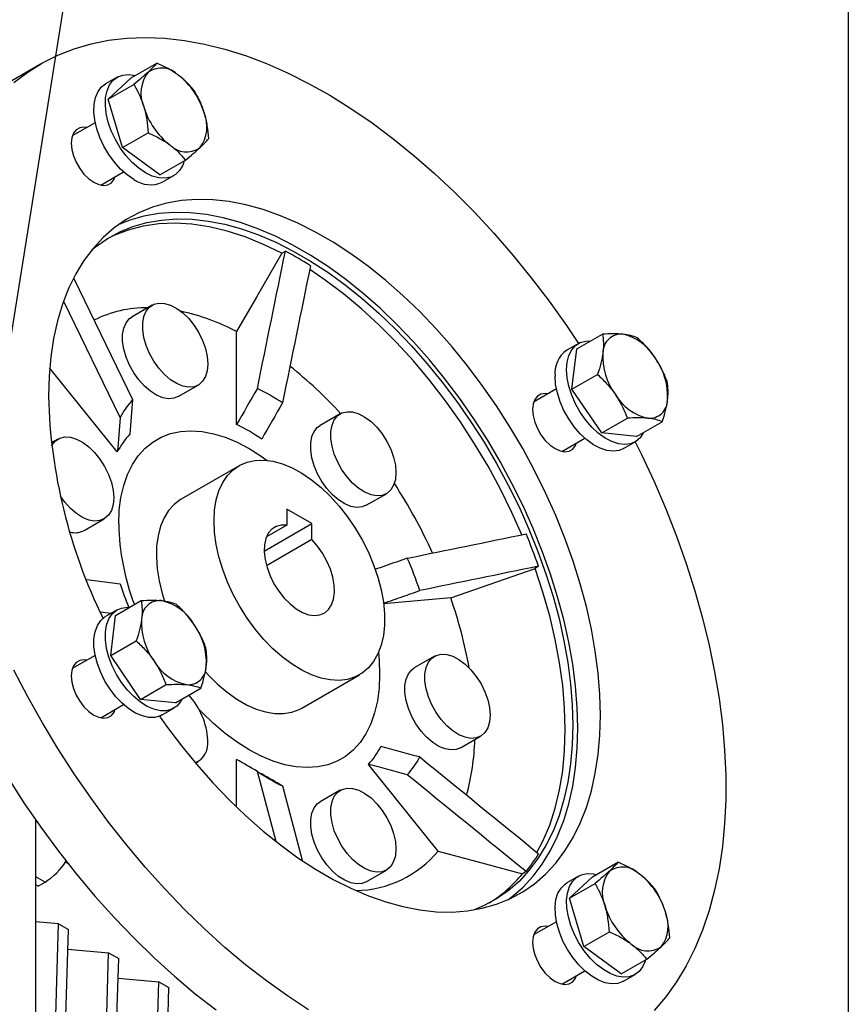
# Model space of a CAD drawing. Header units: millimetres. Extents: x 32 to 1365, y 32 to 1048.
# Tile 8 of 11: x 1248 to 1365, y 736 to 875. Entities that reach past the tile are written whole.
import ezdxf

# ---------------------------------------------------------------- set-up
doc = ezdxf.new("R2010")
doc.units = ezdxf.units.MM
doc.header["$LTSCALE"] = 5
doc.linetypes.add('SLD-Solid', pattern=[0])
doc.layers.add('TEXT', color=140, linetype='SLD-Solid', lineweight=25)
doc.styles.get("Standard").update_dxf_attribs({"font": 'VERDANA.TTF'})
doc.dimstyles.new('SLDDIMSTYLE0', dxfattribs={"dimtxt": 0.18, "dimasz": 5.08, "dimexe": 0, "dimexo": 0.0625, "dimgap": 0, "dimtad": 0, "dimtih": 1, "dimtoh": 1, "dimdec": 0, "dimrnd": 1e-09, "dimzin": 0, "dimdsep": 46, "dimtxsty": 'Standard', "dimblk1": 'DOT', "dimblk2": 'DOT', "dimsah": 1, "dimcen": 0.09, "dimadec": 0, "dimazin": 0, "dimtfac": 5.08, "dimtdec": 0, "dimtofl": 0, "dimtmove": 0, "dimatfit": 3, "dimldrblk": 'DOT', "dimfxl": 0, "dimfrac": 2, "dimtolj": 1, "dimtzin": 0, "dimarcsym": 0})

# ---------------------------------------------------------------- blocks, each defined once
blk = doc.blocks.new('_Dot')
at = {"color": 0, "linetype": 'ByBlock', "lineweight": -2}
blk.add_line((-0.5, 0), (-1, 0), dxfattribs=at)
at = {"color": 0, "linetype": 'ByBlock', "const_width": 0.5}
blk.add_lwpolyline([(-0.25, 0, 1), (0.25, 0, 1)], format="xyb", close=True, dxfattribs=at)

msp = doc.modelspace()

# ---------------------------------------------------------------- linework, layer by layer
for p, q in [((1251.43, 868.539), (1244.359, 864.457)), ((1264.183, 866.585), (1267.789, 868.667)), ((1262.21, 866.68), (1260.584, 865.741)), ((1260.949, 863.594), (1264.183, 866.585)), ((1260.949, 863.594), (1264.555, 865.675)), ((1262.975, 856.76), (1260.949, 863.594)), ((1259.119, 860.277), (1255.896, 858.416)), ((1262.975, 856.76), (1266.581, 858.841)), ((1268.237, 852.917), (1262.975, 856.76)), ((1268.237, 852.917), (1271.842, 854.999)), ((1259.896, 851.487), (1263.119, 853.348)), ((1268.583, 851.884), (1270.21, 852.823)), ((1285.416, 841.872), (1285.925, 842.166)), ((1256.092, 838.324), (1264.392, 821.257)), ((1262.624, 818.742), (1254.683, 835.071)), ((1267.141, 834.566), (1264.312, 832.933)), ((1279.052, 817.744), (1279.052, 830.84)), ((1327.002, 828.392), (1330.608, 830.473)), ((1327.21, 829.156), (1325.584, 828.217)), ((1326.305, 822.719), (1327.002, 828.392)), ((1262.244, 813.884), (1252.702, 825.754)), ((1326.305, 822.719), (1329.911, 824.801)), ((1270.812, 821.674), (1273.64, 823.307)), ((1324.119, 822.753), (1320.896, 820.892)), ((1330.512, 816.555), (1326.305, 822.719)), ((1293.657, 819.258), (1290.829, 817.625)), ((1330.512, 816.555), (1334.118, 818.636)), ((1335.418, 816.063), (1339.023, 818.145)), ((1324.896, 813.964), (1328.119, 815.824)), ((1335.418, 816.063), (1330.512, 816.555)), ((1253.882, 815.702), (1252.925, 815.149)), ((1333.583, 814.36), (1335.21, 815.299)), ((1279.392, 811.937), (1271.26, 807.242)), ((1297.328, 806.367), (1300.157, 808)), ((1289.659, 803.787), (1286.123, 805.828)), ((1286.123, 805.828), (1286.123, 803.573)), ((1257.553, 802.81), (1260.382, 804.443)), ((1282.943, 799.911), (1289.659, 803.787)), ((1286.123, 803.573), (1283.268, 801.925)), ((1289.659, 801.532), (1289.659, 803.787)), ((1289.659, 801.532), (1283.268, 797.843)), ((1321.61, 797.775), (1321.101, 797.481)), ((1257.925, 795.893), (1262.624, 795.29)), ((1262.002, 790.856), (1265.608, 792.937)), ((1309.218, 793.314), (1299.772, 792.469)), ((1261.351, 791.124), (1259.853, 791.316)), ((1262.21, 791.62), (1260.584, 790.681)), ((1261.305, 785.183), (1262.002, 790.856)), ((1261.305, 785.183), (1264.911, 787.265)), ((1259.119, 785.217), (1255.896, 783.356)), ((1265.512, 779.019), (1261.305, 785.183)), ((1306.915, 785.086), (1304.087, 783.454)), ((1288.259, 777.797), (1296.391, 782.491)), ((1265.512, 779.019), (1269.118, 781.1)), ((1270.418, 778.527), (1274.023, 780.609)), ((1270.418, 778.527), (1265.512, 779.019)), ((1259.896, 776.428), (1263.119, 778.289)), ((1268.583, 776.824), (1270.21, 777.763)), ((1310.586, 772.195), (1313.415, 773.828)), ((1273.25, 770.046), (1273.64, 770.271)), ((1279.052, 763.823), (1279.052, 770.561)), ((1284.617, 758.974), (1281.98, 768.855)), ((1282.205, 768.707), (1282.588, 768.52)), ((1307.45, 757.647), (1297.629, 769.865)), ((1285.515, 766.814), (1288.306, 756.362)), ((1293.657, 766.222), (1290.829, 764.59)), ((1250.768, 724.745), (1250.768, 762)), ((1255.476, 755.735), (1254.872, 756.129)), ((1297.328, 753.331), (1300.157, 754.964)), ((1319.842, 754.75), (1319.333, 754.456)), ((1329.183, 754.002), (1332.789, 756.084)), ((1252.054, 753.281), (1250.768, 754.023)), ((1327.21, 754.096), (1325.584, 753.157)), ((1325.949, 751.011), (1329.183, 754.002)), ((1251.081, 752.719), (1250.768, 752.899)), ((1251.081, 752.719), (1252.054, 753.281)), ((1325.949, 751.011), (1329.555, 753.092)), ((1327.975, 744.176), (1325.949, 751.011)), ((1253.95, 747.405), (1250.768, 747.689)), ((1252.468, 697.553), (1253.95, 747.405)), ((1253.883, 696.737), (1255.364, 746.588)), ((1253.95, 747.405), (1255.364, 746.588)), ((1324.119, 747.693), (1320.896, 745.832)), ((1327.975, 744.176), (1331.581, 746.258)), ((1255.283, 743.836), (1261.021, 743.323)), ((1333.237, 740.334), (1327.975, 744.176)), ((1259.54, 693.471), (1261.021, 743.323)), ((1260.954, 692.655), (1262.435, 742.506)), ((1261.021, 743.323), (1262.435, 742.506)), ((1333.237, 740.334), (1336.842, 742.415)), ((1262.354, 739.754), (1268.092, 739.241)), ((1324.896, 738.904), (1328.119, 740.765)), ((1333.583, 739.301), (1335.21, 740.239)), ((1266.611, 689.389), (1268.092, 739.241)), ((1268.025, 688.572), (1269.506, 738.424)), ((1268.092, 739.241), (1269.506, 738.424))]:
    msp.add_line(p, q)
at = {"flags": 128}
for points in [[(1247.669, 865.915), (1249.622, 867.396), (1251.692, 868.688), (1253.872, 869.786), (1256.157, 870.688), (1258.54, 871.39), (1261.015, 871.892), (1263.575, 872.191), (1266.212, 872.286), (1268.92, 872.178), (1271.69, 871.867), (1274.515, 871.354), (1277.388, 870.639), (1280.299, 869.726), (1283.242, 868.616), (1286.207, 867.313), (1289.187, 865.82), (1292.173, 864.142), (1295.158, 862.282), (1298.131, 860.247), (1301.086, 858.043), (1304.014, 855.674), (1306.907, 853.148), (1309.757, 850.472), (1312.556, 847.653), (1315.296, 844.699), (1317.969, 841.618), (1320.569, 838.42), (1323.087, 835.112), (1325.517, 831.704), (1327.227, 829.165)], [(1264.584, 852.28), (1263.628, 852.926), (1262.699, 853.741), (1261.825, 854.702), (1261.03, 855.781), (1260.337, 856.948), (1259.767, 858.168), (1259.335, 859.407), (1259.054, 860.628), (1258.932, 861.798), (1258.973, 862.881), (1259.175, 863.848), (1259.532, 864.669), (1260.036, 865.322), (1260.584, 865.741)], [(1266.21, 853.219), (1265.254, 853.865), (1264.325, 854.68), (1263.451, 855.641), (1262.656, 856.72), (1261.964, 857.887), (1261.393, 859.107), (1260.961, 860.346), (1260.68, 861.567), (1260.558, 862.737), (1260.599, 863.82), (1260.801, 864.786), (1261.159, 865.608), (1261.662, 866.261), (1262.296, 866.727), (1263.042, 866.992), (1263.88, 867.049), (1264.741, 866.907)], [(1257.958, 859.606), (1257.546, 859.654), (1256.943, 859.565), (1256.439, 859.274), (1256.06, 858.796), (1255.825, 858.155), (1255.745, 857.384), (1255.825, 856.52), (1256.06, 855.607), (1256.439, 854.692), (1256.943, 853.819), (1257.546, 853.033), (1258.219, 852.373), (1258.927, 851.872), (1259.635, 851.556), (1260.307, 851.439), (1260.911, 851.529), (1261.415, 851.82), (1261.794, 852.297), (1261.957, 852.678)], [(1271.673, 854.901), (1271.459, 854.285), (1271.027, 853.545), (1270.456, 852.984), (1269.764, 852.617), (1268.969, 852.456), (1268.094, 852.504), (1267.166, 852.761), (1266.21, 853.219)], [(1268.2, 776.642), (1269.177, 775.266), (1271.266, 772.489), (1273.438, 769.823), (1275.684, 767.277), (1277.995, 764.863), (1280.361, 762.589), (1282.773, 760.467), (1285.22, 758.504), (1287.692, 756.709), (1290.18, 755.088), (1292.673, 753.649), (1295.161, 752.397), (1297.634, 751.338), (1300.081, 750.475), (1302.492, 749.814), (1304.858, 749.355), (1307.169, 749.101), (1309.415, 749.054), (1311.588, 749.212), (1313.677, 749.577), (1315.675, 750.145), (1317.573, 750.915), (1319.364, 751.884), (1321.04, 753.048), (1322.594, 754.401), (1324.021, 755.939), (1325.313, 757.655), (1326.466, 759.542), (1327.475, 761.591), (1328.336, 763.796), (1329.046, 766.147), (1329.6, 768.633), (1329.998, 771.245), (1330.238, 773.973), (1330.318, 776.804), (1330.238, 779.727), (1329.998, 782.731), (1329.6, 785.803), (1329.046, 788.93), (1328.336, 792.099), (1327.475, 795.298), (1326.466, 798.513), (1325.313, 801.731), (1324.021, 804.939), (1322.594, 808.123), (1321.04, 811.271), (1319.364, 814.37), (1317.573, 817.407), (1315.675, 820.369), (1313.677, 823.244), (1311.588, 826.021), (1309.415, 828.687), (1307.169, 831.233), (1304.858, 833.648), (1302.492, 835.921), (1300.081, 838.043), (1297.634, 840.006), (1295.161, 841.801), (1292.673, 843.422), (1290.18, 844.861), (1287.692, 846.113), (1285.22, 847.172), (1282.773, 848.035), (1280.361, 848.697), (1277.995, 849.155), (1275.684, 849.409), (1273.438, 849.457), (1271.266, 849.298), (1269.177, 848.933), (1267.179, 848.365), (1265.28, 847.595), (1263.49, 846.626), (1261.813, 845.462), (1260.259, 844.109), (1258.833, 842.571), (1257.54, 840.855), (1256.387, 838.968), (1255.378, 836.919), (1254.517, 834.714), (1253.808, 832.364), (1253.253, 829.877), (1252.855, 827.265), (1252.616, 824.538), (1252.536, 821.706), (1252.536, 821.706)], [(1258.69, 842.398), (1259.17, 842.785), (1260.816, 843.928), (1262.574, 844.879), (1264.438, 845.635), (1266.399, 846.193), (1268.451, 846.551), (1270.583, 846.707), (1272.789, 846.66), (1275.057, 846.411), (1277.38, 845.961), (1279.748, 845.311), (1282.151, 844.464), (1284.578, 843.424), (1287.021, 842.195), (1289.469, 840.782), (1291.911, 839.191), (1294.339, 837.428), (1296.741, 835.501), (1299.109, 833.417), (1301.432, 831.185), (1303.701, 828.815), (1305.906, 826.315), (1308.039, 823.697), (1310.09, 820.971), (1312.052, 818.148), (1313.916, 815.24), (1315.674, 812.258), (1317.32, 809.216), (1318.846, 806.125), (1320.246, 802.999), (1321.515, 799.849), (1322.647, 796.689), (1323.638, 793.533), (1324.483, 790.392), (1325.18, 787.28), (1325.724, 784.21), (1326.115, 781.195), (1326.35, 778.245), (1326.429, 775.375), (1326.35, 772.595), (1326.115, 769.918), (1325.724, 767.353), (1325.18, 764.912), (1324.483, 762.604), (1323.638, 760.439), (1322.647, 758.427), (1321.515, 756.574), (1320.246, 754.89), (1318.846, 753.38), (1317.32, 752.051), (1315.674, 750.909), (1313.916, 749.957), (1312.417, 749.331)], [(1317.288, 750.784), (1317.858, 751.211), (1319.412, 752.564), (1320.839, 754.102), (1322.131, 755.818), (1323.284, 757.705), (1324.293, 759.755), (1325.154, 761.959), (1325.864, 764.31), (1326.418, 766.796), (1326.816, 769.408), (1327.056, 772.136), (1327.136, 774.967), (1327.056, 777.89), (1326.816, 780.894), (1326.418, 783.966), (1325.864, 787.093), (1325.154, 790.262), (1324.293, 793.461), (1323.284, 796.676), (1322.131, 799.894), (1320.839, 803.102), (1319.412, 806.286), (1317.858, 809.434), (1316.182, 812.533), (1314.391, 815.57), (1312.493, 818.532), (1310.495, 821.407), (1308.406, 824.184), (1306.233, 826.851), (1303.987, 829.396), (1301.676, 831.811), (1299.31, 834.084), (1296.899, 836.206), (1294.452, 838.169), (1291.979, 839.965), (1289.491, 841.585), (1286.998, 843.024), (1284.51, 844.276), (1282.038, 845.335), (1279.591, 846.198), (1277.179, 846.86), (1274.813, 847.318), (1272.502, 847.572), (1270.256, 847.62), (1268.084, 847.461), (1265.995, 847.097), (1263.997, 846.528), (1262.384, 845.889)], [(1285.416, 841.872), (1282.822, 843.129), (1280.247, 844.17), (1277.705, 844.991), (1275.207, 845.588), (1272.765, 845.958), (1270.39, 846.1), (1268.092, 846.013), (1265.884, 845.697), (1263.774, 845.154), (1261.773, 844.387), (1260.722, 843.87)], [(1285.416, 841.872), (1281.852, 835.694), (1279.052, 830.84)], [(1319.259, 802.213), (1317.855, 805.365), (1316.234, 808.653), (1314.478, 811.885), (1312.595, 815.048), (1310.594, 818.126), (1308.485, 821.104), (1306.276, 823.97), (1303.979, 826.71), (1301.603, 829.31), (1299.161, 831.76), (1296.663, 834.047), (1294.121, 836.161), (1291.546, 838.092), (1289.348, 839.579)], [(1274.987, 826.283), (1274.903, 825.327), (1274.657, 824.501), (1274.257, 823.835), (1273.717, 823.354), (1273.056, 823.074), (1272.3, 823.006), (1271.474, 823.153), (1270.609, 823.509), (1269.736, 824.061), (1268.887, 824.789), (1268.092, 825.667), (1267.38, 826.663), (1266.777, 827.741), (1266.305, 828.863), (1265.98, 829.987), (1265.815, 831.073), (1265.815, 832.082), (1265.98, 832.978), (1266.305, 833.727), (1266.777, 834.303), (1267.38, 834.685), (1268.092, 834.86), (1268.887, 834.82), (1269.736, 834.568), (1270.609, 834.112), (1271.474, 833.469), (1272.3, 832.662), (1273.056, 831.721), (1273.717, 830.679), (1274.257, 829.574), (1274.657, 828.446), (1274.903, 827.336), (1274.987, 826.283)], [(1270.812, 821.674), (1270.228, 821.441), (1269.471, 821.374), (1268.646, 821.52), (1267.781, 821.876), (1266.908, 822.428), (1266.059, 823.156), (1265.264, 824.034), (1264.552, 825.03), (1263.949, 826.109), (1263.477, 827.23), (1263.152, 828.354), (1262.987, 829.441), (1262.987, 830.45), (1263.152, 831.345), (1263.477, 832.094), (1263.949, 832.67), (1264.312, 832.933)], [(1325.553, 825.493), (1325.634, 826.55), (1325.876, 827.483), (1326.271, 828.264), (1326.809, 828.872), (1327.473, 829.289), (1328.244, 829.502), (1328.957, 829.52)], [(1336.398, 816.629), (1336.365, 816.561), (1335.897, 815.864), (1335.294, 815.35), (1334.574, 815.034), (1333.757, 814.924), (1332.866, 815.025), (1331.928, 815.333), (1330.97, 815.84), (1330.018, 816.53), (1329.101, 817.384), (1328.244, 818.377), (1327.473, 819.481), (1326.809, 820.665), (1326.271, 821.893), (1325.876, 823.13), (1325.634, 824.342), (1325.553, 825.493)], [(1333.583, 814.36), (1332.947, 814.095), (1332.13, 813.986), (1331.24, 814.086), (1330.302, 814.394), (1329.344, 814.901), (1328.392, 815.591), (1327.474, 816.445), (1326.618, 817.438), (1325.846, 818.542), (1325.182, 819.726), (1324.645, 820.954), (1324.25, 822.192), (1324.008, 823.403), (1323.927, 824.554)], [(1322.958, 822.082), (1322.546, 822.131), (1321.943, 822.041), (1321.439, 821.75), (1321.06, 821.272), (1320.825, 820.631), (1320.745, 819.86), (1320.825, 818.996), (1321.06, 818.084), (1321.439, 817.168), (1321.943, 816.295), (1322.546, 815.509), (1323.219, 814.849), (1323.927, 814.349), (1324.635, 814.032), (1325.307, 813.915), (1325.911, 814.005), (1326.415, 814.296), (1326.794, 814.774), (1326.957, 815.154)], [(1301.503, 810.976), (1301.42, 810.019), (1301.174, 809.193), (1300.773, 808.527), (1300.233, 808.046), (1299.573, 807.766), (1298.816, 807.699), (1297.99, 807.845), (1297.126, 808.201), (1296.253, 808.753), (1295.404, 809.481), (1294.609, 810.359), (1293.897, 811.355), (1293.294, 812.434), (1292.822, 813.555), (1292.497, 814.679), (1292.331, 815.766), (1292.331, 816.775), (1292.497, 817.67), (1292.822, 818.419), (1293.294, 818.995), (1293.897, 819.378), (1294.609, 819.552), (1295.404, 819.512), (1296.253, 819.26), (1297.126, 818.804), (1297.99, 818.161), (1298.816, 817.355), (1299.573, 816.413), (1300.233, 815.371), (1300.773, 814.266), (1301.174, 813.138), (1301.42, 812.028), (1301.503, 810.976)], [(1297.328, 806.367), (1296.744, 806.134), (1295.988, 806.066), (1295.162, 806.213), (1294.297, 806.568), (1293.424, 807.12), (1292.575, 807.848), (1291.78, 808.726), (1291.069, 809.722), (1290.466, 810.801), (1289.993, 811.922), (1289.668, 813.047), (1289.503, 814.133), (1289.503, 815.142), (1289.668, 816.037), (1289.993, 816.786), (1290.466, 817.363), (1290.829, 817.625)], [(1252.974, 814.734), (1253.047, 814.863), (1253.519, 815.439), (1254.122, 815.821), (1254.834, 815.996), (1255.629, 815.956), (1256.478, 815.704), (1257.351, 815.248), (1258.216, 814.605), (1259.041, 813.798), (1259.798, 812.857), (1260.459, 811.815), (1260.999, 810.71), (1261.399, 809.582), (1261.645, 808.472), (1261.728, 807.419)], [(1262.435, 803.745), (1262.514, 805.659), (1262.748, 807.466), (1263.137, 809.15), (1263.677, 810.698), (1264.363, 812.096), (1265.189, 813.332), (1266.149, 814.396), (1267.234, 815.278), (1268.434, 815.971), (1269.741, 816.47), (1271.142, 816.769), (1272.625, 816.867), (1274.179, 816.762), (1275.789, 816.456), (1277.442, 815.951), (1279.124, 815.251), (1280.82, 814.362), (1282.517, 813.292), (1283.368, 812.686)], [(1335.227, 815.309), (1336.116, 813.507), (1337.884, 809.707), (1339.522, 805.878), (1341.027, 802.031), (1342.393, 798.175), (1343.618, 794.323), (1344.696, 790.484), (1345.627, 786.67), (1346.406, 782.891), (1347.032, 779.158), (1347.503, 775.48), (1347.818, 771.869), (1347.976, 768.334), (1347.976, 764.886), (1347.818, 761.533), (1347.503, 758.285), (1347.032, 755.152), (1346.406, 752.141), (1345.627, 749.262), (1344.696, 746.522), (1343.618, 743.929), (1342.393, 741.49), (1341.027, 739.212), (1339.522, 737.102), (1337.884, 735.165)], [(1275.87, 804.153), (1275.949, 805.691), (1276.183, 807.117), (1276.57, 808.415), (1277.104, 809.566), (1277.779, 810.557), (1278.585, 811.373), (1279.513, 812.005), (1280.551, 812.444), (1281.684, 812.685), (1282.898, 812.724), (1284.177, 812.56), (1285.504, 812.197), (1286.863, 811.638), (1288.235, 810.891), (1289.602, 809.966), (1290.947, 808.875), (1292.252, 807.632), (1293.501, 806.253), (1294.676, 804.756), (1295.763, 803.16), (1296.747, 801.488), (1297.616, 799.759), (1298.358, 797.997), (1298.964, 796.225), (1299.425, 794.466), (1299.736, 792.743), (1299.892, 791.078), (1299.892, 789.493), (1299.736, 788.009), (1299.425, 786.645), (1298.964, 785.418), (1298.358, 784.346), (1297.616, 783.441), (1296.747, 782.715), (1295.763, 782.179), (1294.676, 781.839), (1293.501, 781.699), (1292.252, 781.761), (1290.947, 782.025), (1289.602, 782.487), (1288.235, 783.14), (1286.863, 783.978), (1285.504, 784.987), (1284.177, 786.157), (1282.898, 787.47), (1281.684, 788.91), (1280.551, 790.459), (1279.513, 792.096), (1278.585, 793.799), (1277.779, 795.547), (1277.104, 797.317), (1276.57, 799.085), (1276.183, 800.829), (1275.949, 802.526), (1275.87, 804.153)], [(1261.728, 807.419), (1261.645, 806.463), (1261.399, 805.637), (1260.999, 804.971), (1260.459, 804.49), (1259.798, 804.21), (1259.041, 804.142), (1258.216, 804.289), (1257.351, 804.645), (1256.478, 805.197), (1255.629, 805.925), (1254.834, 806.803), (1254.225, 807.64)], [(1271.26, 807.242), (1271.139, 807.171), (1270.24, 806.492), (1269.466, 805.63), (1268.825, 804.598), (1268.327, 803.409), (1267.978, 802.078), (1267.783, 800.622), (1267.744, 799.06), (1267.861, 797.413), (1268.134, 795.702), (1268.558, 793.95), (1268.888, 792.872)], [(1286.123, 803.573), (1285.328, 803.583), (1284.615, 803.39), (1284.006, 802.998), (1283.522, 802.422), (1283.177, 801.679), (1282.984, 800.793), (1282.947, 799.792), (1283.069, 798.709), (1283.345, 797.579), (1283.766, 796.436), (1284.32, 795.318), (1284.987, 794.262), (1285.748, 793.299), (1286.577, 792.462), (1287.449, 791.777), (1288.334, 791.266), (1289.205, 790.945), (1290.034, 790.825), (1290.795, 790.909), (1291.463, 791.195), (1292.016, 791.673), (1292.438, 792.329), (1292.714, 793.142), (1292.835, 794.084), (1292.799, 795.127), (1292.605, 796.236), (1292.261, 797.377), (1291.776, 798.513), (1291.168, 799.607), (1290.454, 800.624), (1289.659, 801.532)], [(1309.218, 793.314), (1315.872, 795.648), (1321.101, 797.481)], [(1321.379, 757.444), (1322.217, 759.042), (1323.17, 761.289), (1323.957, 763.7), (1324.572, 766.266), (1325.013, 768.973), (1325.279, 771.81), (1325.368, 774.763), (1325.279, 777.818), (1325.013, 780.962), (1324.572, 784.179), (1323.957, 787.455), (1323.17, 790.774), (1322.217, 794.121), (1321.101, 797.481)], [(1271.398, 779.094), (1271.148, 778.655), (1270.611, 778.047), (1269.947, 777.63), (1269.176, 777.417), (1268.319, 777.413), (1267.402, 777.618), (1266.45, 778.027), (1265.491, 778.627), (1264.554, 779.402), (1263.663, 780.329), (1262.846, 781.381), (1262.126, 782.529), (1261.523, 783.739), (1261.055, 784.977), (1260.736, 786.206), (1260.574, 787.391), (1260.574, 788.499), (1260.736, 789.498), (1261.055, 790.358), (1261.523, 791.055), (1262.126, 791.569), (1262.846, 791.885), (1263.663, 791.995), (1263.957, 791.984)], [(1268.583, 776.824), (1268.321, 776.692), (1267.55, 776.478), (1266.693, 776.474), (1265.775, 776.679), (1264.824, 777.088), (1263.865, 777.688), (1262.927, 778.463), (1262.037, 779.39), (1261.22, 780.443), (1260.5, 781.59), (1259.897, 782.8), (1259.429, 784.038), (1259.109, 785.267), (1258.947, 786.453), (1258.947, 787.561), (1259.109, 788.559), (1259.429, 789.419), (1259.897, 790.116), (1260.5, 790.63), (1260.584, 790.681)], [(1299.028, 785.56), (1299.127, 784.523), (1299.205, 782.519), (1299.127, 780.605), (1298.892, 778.798), (1298.503, 777.114), (1297.963, 775.566), (1297.278, 774.168), (1296.451, 772.932), (1295.492, 771.868), (1294.407, 770.986), (1293.206, 770.293), (1291.899, 769.794), (1290.499, 769.495), (1289.015, 769.397), (1287.462, 769.502), (1285.851, 769.808), (1284.198, 770.313), (1282.517, 771.013), (1280.82, 771.902), (1279.124, 772.972), (1277.442, 774.214), (1275.789, 775.617), (1274.179, 777.169), (1273.705, 777.664)], [(1314.761, 776.804), (1314.678, 775.847), (1314.432, 775.021), (1314.032, 774.356), (1313.492, 773.874), (1312.831, 773.595), (1312.074, 773.527), (1311.249, 773.674), (1310.384, 774.029), (1309.511, 774.581), (1308.662, 775.309), (1307.867, 776.187), (1307.155, 777.184), (1306.552, 778.262), (1306.08, 779.383), (1305.755, 780.508), (1305.59, 781.594), (1305.59, 782.603), (1305.755, 783.498), (1306.08, 784.248), (1306.552, 784.824), (1307.155, 785.206), (1307.867, 785.38), (1308.662, 785.341), (1309.511, 785.088), (1310.384, 784.632), (1311.249, 783.989), (1312.074, 783.183), (1312.831, 782.241), (1313.492, 781.199), (1314.032, 780.094), (1314.432, 778.966), (1314.678, 777.856), (1314.761, 776.804)], [(1257.958, 784.546), (1257.546, 784.595), (1256.943, 784.505), (1256.439, 784.214), (1256.06, 783.736), (1255.825, 783.096), (1255.745, 782.324), (1255.825, 781.46), (1256.06, 780.548), (1256.439, 779.632), (1256.943, 778.76), (1257.546, 777.974), (1258.219, 777.314), (1258.927, 776.813), (1259.635, 776.496), (1260.307, 776.38), (1260.911, 776.469), (1261.415, 776.76), (1261.794, 777.238), (1261.957, 777.618)], [(1289.187, 735.276), (1286.207, 737.224), (1283.242, 739.344), (1280.299, 741.632), (1277.388, 744.08), (1274.515, 746.682), (1271.69, 749.431), (1268.92, 752.318), (1266.212, 755.336), (1263.575, 758.477), (1261.015, 761.731), (1258.54, 765.09), (1256.157, 768.544), (1253.872, 772.084), (1251.692, 775.699), (1249.622, 779.38), (1247.669, 783.117)], [(1274.624, 782.934), (1275.08, 782.435), (1276.373, 781.156), (1277.71, 780.025), (1279.073, 779.057), (1280.446, 778.265), (1281.809, 777.658), (1283.146, 777.246), (1284.439, 777.032), (1285.671, 777.02), (1286.825, 777.211), (1287.888, 777.601), (1288.259, 777.797)], [(1310.586, 772.195), (1310.003, 771.962), (1309.246, 771.894), (1308.42, 772.041), (1307.555, 772.397), (1306.683, 772.948), (1305.833, 773.677), (1305.039, 774.555), (1304.327, 775.551), (1303.724, 776.629), (1303.251, 777.751), (1302.927, 778.875), (1302.761, 779.961), (1302.761, 780.97), (1302.927, 781.865), (1303.251, 782.615), (1303.724, 783.191), (1304.087, 783.454)], [(1246.801, 768.002), (1249.086, 764.462), (1251.469, 761.008), (1253.944, 757.649), (1256.504, 754.395), (1259.141, 751.254), (1261.849, 748.236), (1264.619, 745.349), (1267.444, 742.6), (1270.317, 739.998), (1273.228, 737.55), (1276.171, 735.262)], [(1301.503, 757.94), (1301.42, 756.983), (1301.174, 756.157), (1300.773, 755.491), (1300.233, 755.01), (1299.573, 754.731), (1298.816, 754.663), (1297.99, 754.81), (1297.126, 755.165), (1296.253, 755.717), (1295.404, 756.445), (1294.609, 757.323), (1293.897, 758.319), (1293.294, 759.398), (1292.822, 760.519), (1292.497, 761.644), (1292.331, 762.73), (1292.331, 763.739), (1292.497, 764.634), (1292.822, 765.383), (1293.294, 765.96), (1293.897, 766.342), (1294.609, 766.516), (1295.404, 766.476), (1296.253, 766.224), (1297.126, 765.768), (1297.99, 765.125), (1298.816, 764.319), (1299.573, 763.377), (1300.233, 762.335), (1300.773, 761.23), (1301.174, 760.102), (1301.42, 758.992), (1301.503, 757.94)], [(1297.328, 753.331), (1296.744, 753.098), (1295.988, 753.03), (1295.162, 753.177), (1294.297, 753.532), (1293.424, 754.084), (1292.575, 754.812), (1291.78, 755.69), (1291.069, 756.687), (1290.466, 757.765), (1289.993, 758.887), (1289.668, 760.011), (1289.503, 761.097), (1289.503, 762.106), (1289.668, 763.001), (1289.993, 763.751), (1290.466, 764.327), (1290.829, 764.59)], [(1307.45, 757.647), (1314.105, 755.86), (1319.333, 754.456)], [(1336.673, 742.317), (1336.619, 742.133), (1336.261, 741.311), (1335.758, 740.658), (1335.124, 740.192), (1334.378, 739.927), (1333.54, 739.87), (1332.635, 740.023), (1331.69, 740.382), (1330.73, 740.936), (1329.785, 741.669), (1328.88, 742.561), (1328.042, 743.584), (1327.296, 744.711), (1326.662, 745.909), (1326.159, 747.143), (1325.801, 748.378), (1325.599, 749.577), (1325.558, 750.708), (1325.68, 751.736), (1325.961, 752.634), (1326.393, 753.374), (1326.964, 753.935), (1327.656, 754.302), (1328.451, 754.463), (1329.325, 754.415), (1329.741, 754.324)], [(1333.583, 739.301), (1333.498, 739.253), (1332.751, 738.988), (1331.914, 738.931), (1331.009, 739.085), (1330.063, 739.443), (1329.104, 739.997), (1328.158, 740.73), (1327.254, 741.622), (1326.416, 742.646), (1325.669, 743.773), (1325.036, 744.97), (1324.532, 746.204), (1324.175, 747.439), (1323.973, 748.638), (1323.932, 749.769), (1324.054, 750.798), (1324.335, 751.695), (1324.767, 752.435), (1325.337, 752.996), (1325.584, 753.157)], [(1322.958, 747.023), (1322.546, 747.071), (1321.943, 746.981), (1321.439, 746.691), (1321.06, 746.213), (1320.825, 745.572), (1320.745, 744.8), (1320.825, 743.937), (1321.06, 743.024), (1321.439, 742.109), (1321.943, 741.236), (1322.546, 740.45), (1323.219, 739.79), (1323.927, 739.289), (1324.635, 738.972), (1325.307, 738.856), (1325.911, 738.945), (1326.415, 739.236), (1326.794, 739.714), (1326.957, 740.094)]]:
    msp.add_lwpolyline(points, dxfattribs=at)
for centre, radius, start, end in [((1270.471, 864.436), 4.894, 142.61486, 203.36622), ((1268.45, 864.639), 3.34, 44.55265, 124.00461), ((1264.404, 858.683), 10.497, 16.38564, 52.24783), ((1276.049, 865.457), 10.497, 196.38564, 232.24783), ((1269.981, 859.703), 4.894, 322.61486, 23.36622), ((1272.002, 859.5), 3.34, 224.55265, 304.00461), ((1266.928, 855.565), 4.036, 234.48337, 294.20617), ((1262.27, 797.107), 50.891, 57.704, 62.30137), ((1266.394, 817.635), 16.577, 89.53932, 116.6836), ((1264.48, 803.147), 31.293, 62.24615, 77.65432), ((1333.249, 827.895), 2.579, 85.05187, 180.47463), ((1331.933, 823.575), 7.059, 30.30111, 77.41192), ((1327.838, 824.991), 3.936, 124.94167, 186.37051), ((1339.823, 827.369), 9.167, 176.84046, 216.19357), ((1330.63, 821.724), 9.167, 356.84046, 36.19357), ((1248.442, 777.961), 61.294, 42.39453, 51.53464), ((1268.171, 794.826), 31.223, 56.25433, 63.75105), ((1327.788, 823.654), 75.278, 181.48234, 206.18123), ((1338.52, 825.517), 7.059, 210.30111, 257.41192), ((1274.375, 812.362), 13.37, 138.29762, 151.50104), ((1337.204, 821.197), 2.579, 265.05187, 0.47463), ((1267.203, 793.136), 27.312, 55.7167, 64.28868), ((1272.621, 808.469), 11.705, 137.35348, 152.44517), ((1236.151, 767.346), 77.56, 24.60755, 32.89137), ((1296.125, 804.396), 33.695, 181.10698, 200.89073), ((1256.309, 805.159), 2.658, 253.5452, 297.91692), ((1239.37, 768.488), 87.299, 19.60172, 22.80964), ((1254.117, 777.283), 53.548, 18.59015, 23.82121), ((1312.866, 812.174), 53.003, 198.57473, 202.4438), ((1268.249, 790.359), 2.579, 85.05187, 180.47463), ((1266.933, 786.039), 7.059, 30.30111, 77.41192), ((1249.146, 772.11), 63.704, 10.24209, 19.44161), ((1274.823, 789.833), 9.167, 176.84046, 216.19357), ((1265.63, 784.188), 9.167, 356.84046, 36.19357), ((1273.52, 787.981), 7.059, 210.30111, 257.41192), ((1272.204, 783.661), 2.579, 265.05187, 0.47463), ((1264.963, 772.781), 10.034, 2.66652, 42.95536), ((1272.021, 772.829), 2.995, 293.54957, 8.02401), ((1280.031, 774.173), 32.596, 344.62261, 358.58377), ((1289.019, 777.795), 11.705, 317.35348, 332.44517), ((1293.121, 777.282), 13.37, 318.29762, 331.50104), ((1299.324, 794.818), 31.223, 236.25433, 243.75105), ((1295.489, 767.672), 15.607, 271.43795, 320.03407), ((1247.16, 761.142), 9.26, 301.90288, 328.11767), ((1302.971, 768.486), 21.756, 320.84781, 328.95085), ((1335.471, 751.853), 4.894, 142.61486, 203.36622), ((1333.45, 752.056), 3.34, 44.55265, 124.00461), ((1304.702, 766.298), 18.823, 302.11013, 321.01411), ((1329.404, 746.1), 10.497, 16.38564, 52.24783), ((1341.049, 752.873), 10.497, 196.38564, 232.24783), ((1334.981, 747.12), 4.894, 322.61486, 23.36622), ((1337.002, 746.917), 3.34, 224.55265, 304.00461)]:
    msp.add_arc(centre, radius, start, end)
for points, knots in [([(1267.789, 868.667), (1267.65, 868.495), (1267.487, 868.308), (1267.091, 867.892), (1266.858, 867.663), (1266.582, 867.408)], [0, 0, 0, 0, 0.5, 0.5, 1, 1, 1, 1]), ([(1270.83, 866.983), (1270.607, 867.146), (1270.373, 867.304), (1269.892, 867.606), (1269.644, 867.751), (1268.88, 868.169), (1268.344, 868.426), (1267.789, 868.667)], [0, 0, 0, 0, 0.25, 0.25, 0.5, 0.5, 1, 1, 1, 1]), ([(1266.582, 867.408), (1266.445, 867.281), (1266.298, 867.148), (1265.987, 866.874), (1265.824, 866.733), (1265.313, 866.297), (1264.944, 865.992), (1264.555, 865.675)], [0, 0, 0, 0, 0.25, 0.25, 0.5, 0.5, 1, 1, 1, 1]), ([(1273.05, 864.824), (1272.745, 865.211), (1272.415, 865.587), (1271.682, 866.309), (1271.279, 866.655), (1270.83, 866.983)], [0, 0, 0, 0, 0.5, 0.5, 1, 1, 1, 1]), ([(1264.555, 865.675), (1264.844, 865.191), (1265.117, 864.682), (1265.598, 863.625), (1265.807, 863.073), (1265.978, 862.495)], [0, 0, 0, 0, 0.5, 0.5, 1, 1, 1, 1]), ([(1273.05, 864.824), (1273.34, 864.34), (1273.613, 863.831), (1274.094, 862.773), (1274.303, 862.222), (1274.474, 861.644)], [0, 0, 0, 0, 0.5, 0.5, 1, 1, 1, 1]), ([(1265.978, 862.495), (1266.15, 861.917), (1266.284, 861.308), (1266.478, 860.085), (1266.541, 859.465), (1266.581, 858.841)], [0, 0, 0, 0, 0.5, 0.5, 1, 1, 1, 1]), ([(1274.474, 861.644), (1274.646, 861.066), (1274.78, 860.457), (1274.974, 859.234), (1275.037, 858.614), (1275.077, 857.99)], [0, 0, 0, 0, 0.5, 0.5, 1, 1, 1, 1]), ([(1266.581, 858.841), (1267.137, 858.599), (1267.674, 858.342), (1268.692, 857.785), (1269.174, 857.484), (1269.622, 857.157)], [0, 0, 0, 0, 0.5, 0.5, 1, 1, 1, 1]), ([(1273.87, 856.731), (1274.007, 856.858), (1274.136, 856.98), (1274.371, 857.211), (1274.478, 857.32), (1274.775, 857.632), (1274.938, 857.818), (1275.077, 857.99)], [0, 0, 0, 0, 0.25, 0.25, 0.5, 0.5, 1, 1, 1, 1]), ([(1269.622, 857.157), (1269.846, 856.994), (1270.06, 856.825), (1270.466, 856.479), (1270.659, 856.302), (1271.208, 855.76), (1271.538, 855.384), (1271.842, 854.999)], [0, 0, 0, 0, 0.25, 0.25, 0.5, 0.5, 1, 1, 1, 1]), ([(1271.842, 854.999), (1272.232, 855.316), (1272.602, 855.622), (1273.283, 856.202), (1273.595, 856.477), (1273.87, 856.731)], [0, 0, 0, 0, 0.5, 0.5, 1, 1, 1, 1]), ([(1333.471, 830.465), (1333.056, 830.506), (1332.596, 830.525), (1331.634, 830.524), (1331.129, 830.505), (1330.608, 830.473)], [0, 0, 0, 0, 0.5, 0.5, 1, 1, 1, 1]), ([(1330.608, 830.473), (1330.677, 830.082), (1330.722, 829.674), (1330.749, 828.812), (1330.729, 828.357), (1330.67, 827.874)], [0, 0, 0, 0, 0.5, 0.5, 1, 1, 1, 1]), ([(1335.513, 829.982), (1335.239, 830.094), (1334.935, 830.195), (1334.259, 830.359), (1333.886, 830.423), (1333.471, 830.465)], [0, 0, 0, 0, 0.5, 0.5, 1, 1, 1, 1]), ([(1338.028, 827.137), (1337.849, 827.398), (1337.66, 827.655), (1337.268, 828.154), (1337.064, 828.396), (1336.431, 829.104), (1335.982, 829.551), (1335.513, 829.982)], [0, 0, 0, 0, 0.25, 0.25, 0.5, 0.5, 1, 1, 1, 1]), ([(1330.67, 827.874), (1330.64, 827.633), (1330.601, 827.386), (1330.505, 826.886), (1330.448, 826.632), (1330.253, 825.862), (1330.093, 825.336), (1329.911, 824.801)], [0, 0, 0, 0, 0.25, 0.25, 0.5, 0.5, 1, 1, 1, 1]), ([(1339.721, 823.818), (1339.502, 824.394), (1339.259, 824.962), (1338.701, 826.07), (1338.386, 826.612), (1338.028, 827.137)], [0, 0, 0, 0, 0.5, 0.5, 1, 1, 1, 1]), ([(1329.911, 824.801), (1330.38, 824.369), (1330.83, 823.92), (1331.674, 822.976), (1332.067, 822.481), (1332.425, 821.955)], [0, 0, 0, 0, 0.5, 0.5, 1, 1, 1, 1]), ([(1339.783, 821.218), (1339.812, 821.459), (1339.832, 821.695), (1339.854, 822.152), (1339.855, 822.373), (1339.835, 823.02), (1339.789, 823.427), (1339.721, 823.818)], [0, 0, 0, 0, 0.25, 0.25, 0.5, 0.5, 1, 1, 1, 1]), ([(1332.425, 821.955), (1332.604, 821.694), (1332.773, 821.425), (1333.09, 820.884), (1333.239, 820.61), (1333.657, 819.778), (1333.9, 819.211), (1334.118, 818.636)], [0, 0, 0, 0, 0.25, 0.25, 0.5, 0.5, 1, 1, 1, 1]), ([(1339.023, 818.145), (1339.206, 818.681), (1339.366, 819.208), (1339.625, 820.235), (1339.723, 820.735), (1339.783, 821.218)], [0, 0, 0, 0, 0.5, 0.5, 1, 1, 1, 1]), ([(1336.981, 818.628), (1336.566, 818.669), (1336.106, 818.688), (1335.144, 818.687), (1334.639, 818.668), (1334.118, 818.636)], [0, 0, 0, 0, 0.5, 0.5, 1, 1, 1, 1]), ([(1339.023, 818.145), (1338.749, 818.257), (1338.445, 818.358), (1337.769, 818.522), (1337.396, 818.586), (1336.981, 818.628)], [0, 0, 0, 0, 0.5, 0.5, 1, 1, 1, 1]), ([(1303.103, 798.91), (1302.081, 798.552), (1300.563, 798.02), (1299.045, 797.488), (1298.549, 797.314)], [0, 0, 0, 0, 0.67314379, 1, 1, 1, 1]), ([(1299.744, 792.557), (1300.65, 792.875), (1302.359, 793.473), (1304.068, 794.072), (1304.871, 794.354)], [0, 0, 0, 0, 0.53021332, 1, 1, 1, 1]), ([(1265.608, 792.937), (1266.132, 792.969), (1266.645, 792.989), (1267.606, 792.989), (1268.057, 792.97), (1268.471, 792.929)], [0, 0, 0, 0, 0.5, 0.5, 1, 1, 1, 1]), ([(1265.608, 792.937), (1265.677, 792.546), (1265.722, 792.138), (1265.749, 791.276), (1265.729, 790.821), (1265.67, 790.338)], [0, 0, 0, 0, 0.5, 0.5, 1, 1, 1, 1]), ([(1268.471, 792.929), (1268.886, 792.887), (1269.267, 792.822), (1269.942, 792.657), (1270.241, 792.557), (1270.513, 792.446)], [0, 0, 0, 0, 0.5, 0.5, 1, 1, 1, 1]), ([(1273.028, 789.601), (1272.849, 789.862), (1272.66, 790.12), (1272.268, 790.618), (1272.064, 790.86), (1271.431, 791.568), (1270.982, 792.015), (1270.513, 792.446)], [0, 0, 0, 0, 0.25, 0.25, 0.5, 0.5, 1, 1, 1, 1]), ([(1265.67, 790.338), (1265.64, 790.097), (1265.601, 789.85), (1265.505, 789.35), (1265.448, 789.096), (1265.253, 788.326), (1265.093, 787.8), (1264.911, 787.265)], [0, 0, 0, 0, 0.25, 0.25, 0.5, 0.5, 1, 1, 1, 1]), ([(1274.721, 786.282), (1274.502, 786.858), (1274.259, 787.426), (1273.701, 788.535), (1273.386, 789.076), (1273.028, 789.601)], [0, 0, 0, 0, 0.5, 0.5, 1, 1, 1, 1]), ([(1264.911, 787.265), (1265.38, 786.833), (1265.83, 786.385), (1266.674, 785.441), (1267.067, 784.945), (1267.425, 784.42)], [0, 0, 0, 0, 0.5, 0.5, 1, 1, 1, 1]), ([(1274.783, 783.682), (1274.812, 783.923), (1274.832, 784.159), (1274.854, 784.616), (1274.855, 784.837), (1274.835, 785.484), (1274.789, 785.891), (1274.721, 786.282)], [0, 0, 0, 0, 0.25, 0.25, 0.5, 0.5, 1, 1, 1, 1]), ([(1267.425, 784.42), (1267.604, 784.158), (1267.773, 783.89), (1268.09, 783.348), (1268.239, 783.074), (1268.657, 782.242), (1268.9, 781.676), (1269.118, 781.1)], [0, 0, 0, 0, 0.25, 0.25, 0.5, 0.5, 1, 1, 1, 1]), ([(1274.023, 780.609), (1274.206, 781.145), (1274.366, 781.672), (1274.625, 782.699), (1274.723, 783.199), (1274.783, 783.682)], [0, 0, 0, 0, 0.5, 0.5, 1, 1, 1, 1]), ([(1269.118, 781.1), (1269.642, 781.132), (1270.155, 781.152), (1271.116, 781.152), (1271.567, 781.133), (1271.981, 781.092)], [0, 0, 0, 0, 0.5, 0.5, 1, 1, 1, 1]), ([(1271.981, 781.092), (1272.396, 781.05), (1272.777, 780.985), (1273.452, 780.82), (1273.751, 780.72), (1274.023, 780.609)], [0, 0, 0, 0, 0.5, 0.5, 1, 1, 1, 1]), ([(1331.582, 754.825), (1331.445, 754.698), (1331.298, 754.565), (1330.987, 754.291), (1330.824, 754.15), (1330.313, 753.714), (1329.944, 753.408), (1329.555, 753.092)], [0, 0, 0, 0, 0.25, 0.25, 0.5, 0.5, 1, 1, 1, 1]), ([(1332.789, 756.084), (1332.65, 755.911), (1332.487, 755.724), (1332.091, 755.309), (1331.858, 755.08), (1331.582, 754.825)], [0, 0, 0, 0, 0.5, 0.5, 1, 1, 1, 1]), ([(1335.83, 754.399), (1335.607, 754.562), (1335.373, 754.721), (1334.892, 755.023), (1334.644, 755.168), (1333.88, 755.586), (1333.344, 755.842), (1332.789, 756.084)], [0, 0, 0, 0, 0.25, 0.25, 0.5, 0.5, 1, 1, 1, 1]), ([(1338.05, 752.241), (1337.745, 752.628), (1337.415, 753.004), (1336.682, 753.726), (1336.279, 754.072), (1335.83, 754.399)], [0, 0, 0, 0, 0.5, 0.5, 1, 1, 1, 1]), ([(1330.978, 749.912), (1330.807, 750.49), (1330.594, 751.053), (1330.111, 752.111), (1329.842, 752.611), (1329.555, 753.092)], [0, 0, 0, 0, 0.5, 0.5, 1, 1, 1, 1]), ([(1339.474, 749.061), (1339.303, 749.639), (1339.089, 750.202), (1338.607, 751.26), (1338.338, 751.76), (1338.05, 752.241)], [0, 0, 0, 0, 0.5, 0.5, 1, 1, 1, 1]), ([(1331.581, 746.258), (1331.541, 746.886), (1331.477, 747.516), (1331.281, 748.738), (1331.15, 749.334), (1330.978, 749.912)], [0, 0, 0, 0, 0.5, 0.5, 1, 1, 1, 1]), ([(1340.077, 745.407), (1340.037, 746.035), (1339.972, 746.664), (1339.777, 747.887), (1339.646, 748.483), (1339.474, 749.061)], [0, 0, 0, 0, 0.5, 0.5, 1, 1, 1, 1]), ([(1331.581, 746.258), (1332.137, 746.016), (1332.674, 745.759), (1333.692, 745.202), (1334.174, 744.901), (1334.622, 744.574)], [0, 0, 0, 0, 0.5, 0.5, 1, 1, 1, 1]), ([(1338.87, 744.148), (1339.007, 744.275), (1339.136, 744.397), (1339.371, 744.628), (1339.478, 744.737), (1339.775, 745.048), (1339.938, 745.235), (1340.077, 745.407)], [0, 0, 0, 0, 0.25, 0.25, 0.5, 0.5, 1, 1, 1, 1]), ([(1334.622, 744.574), (1334.846, 744.411), (1335.06, 744.241), (1335.466, 743.896), (1335.659, 743.719), (1336.208, 743.177), (1336.538, 742.801), (1336.842, 742.415)], [0, 0, 0, 0, 0.25, 0.25, 0.5, 0.5, 1, 1, 1, 1]), ([(1336.842, 742.415), (1337.232, 742.732), (1337.602, 743.038), (1338.283, 743.619), (1338.595, 743.893), (1338.87, 744.148)], [0, 0, 0, 0, 0.5, 0.5, 1, 1, 1, 1])]:
    msp.add_open_spline(points, degree=3, knots=knots)
for points in [[(1281.98, 822.83), (1283.294, 829.275), (1284.609, 835.72), (1285.925, 842.166)], [(1289.461, 840.125), (1288.145, 833.679), (1286.829, 827.234), (1285.515, 820.789)], [(1281.98, 822.83), (1281.004, 821.135), (1280.028, 819.439), (1279.052, 817.744)], [(1264.392, 821.257), (1264.265, 819.638), (1264.138, 818.019), (1264.011, 816.399)], [(1285.515, 820.789), (1284.539, 819.093), (1283.564, 817.398), (1282.588, 815.703)], [(1262.624, 818.742), (1262.497, 817.123), (1262.37, 815.503), (1262.244, 813.884)], [(1303.103, 798.91), (1308.682, 800.05), (1314.262, 801.19), (1319.842, 802.331)], [(1321.61, 797.775), (1316.029, 796.634), (1310.449, 795.493), (1304.871, 794.354)], [(1304.871, 770.902), (1303.046, 771.394), (1301.221, 771.887), (1299.397, 772.38)], [(1281.98, 768.855), (1281.004, 769.424), (1280.028, 769.992), (1279.052, 770.561)], [(1304.871, 770.902), (1310.449, 766.355), (1316.029, 761.81), (1321.61, 757.265)], [(1303.103, 768.387), (1301.278, 768.879), (1299.454, 769.372), (1297.629, 769.865)], [(1285.515, 766.814), (1284.539, 767.382), (1283.564, 767.951), (1282.588, 768.52)], [(1319.842, 754.75), (1314.262, 759.295), (1308.682, 763.84), (1303.103, 768.387)]]:
    msp.add_open_spline(points, degree=3)
at = {"layer": 'TEXT'}
msp.add_line((1365.25, 1047.75), (1365.25, 31.75), dxfattribs=at)

# ---------------------------------------------------------------- leaders
msp.add_leader([(1220.104, 660.363), (1273.924, 996.811), (1305.674, 996.811)], dimstyle='SLDDIMSTYLE0', dxfattribs=at)

doc.saveas('drawing.dxf')
